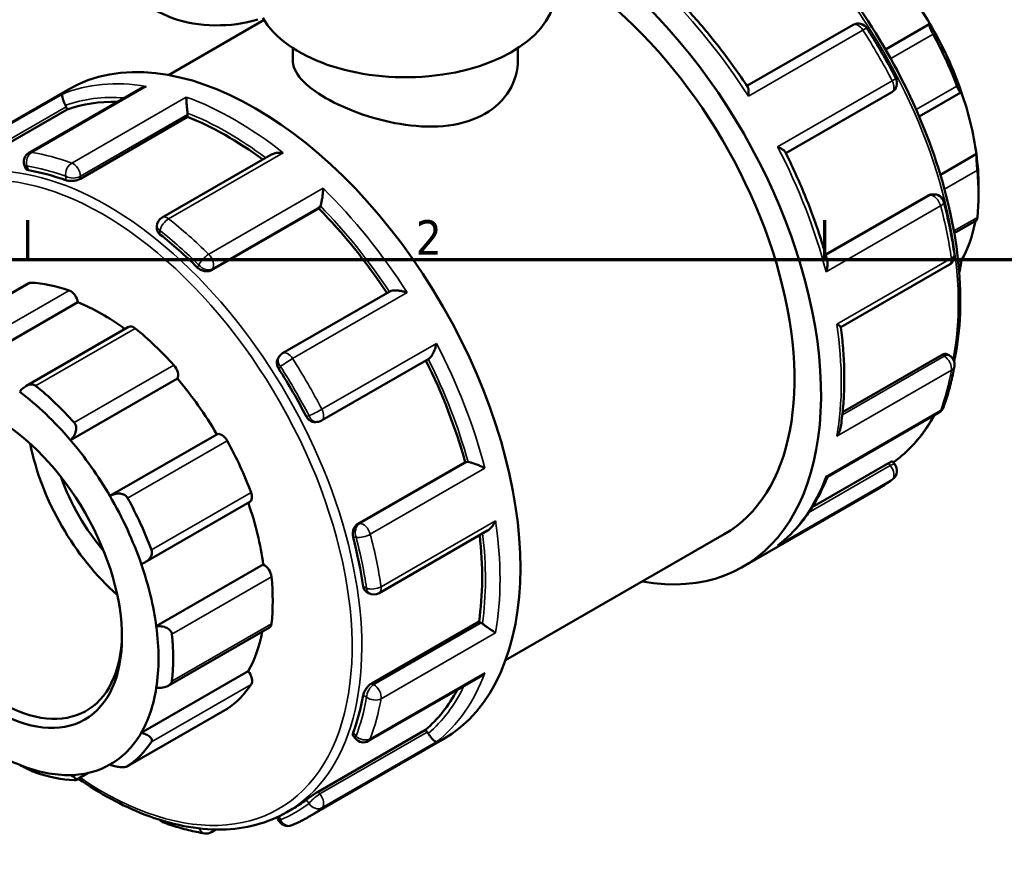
# Model space of a CAD drawing. Header units: millimetres. Extents: x 0 to 903, y -223 to 643.
# Tile 6 of 10: x 69 to 156, y 521 to 595. Entities that reach past the tile are written whole.
import ezdxf

# ---------------------------------------------------------------- set-up
doc = ezdxf.new("R2010")
doc.units = ezdxf.units.MM
for name, color, linetype, lineweight in [('Border (ANSI)', 7, 'Continuous', 70), ('Visible (ANSI)', 7, 'Continuous', 50), ('Visible Narrow (ANSI)', 7, 'Continuous', 35)]:
    doc.layers.add(name, color=color, linetype=linetype, lineweight=lineweight)
doc.styles.add('Note Text (ANSI)', font='tahoma.ttf')

# ---------------------------------------------------------------- blocks, each defined once
blk = doc.blocks.new('Borders Default Border')
at = {"layer": 'Border (ANSI)'}
for p, q in [((70.083, 574), (70.083, 577.448)), ((140.167, 574), (140.167, 577.448))]:
    blk.add_line(p, q, dxfattribs=at)
at = {"layer": 'Border (ANSI)', "flags": 128}
blk.add_lwpolyline([(20, 20), (20, 574), (821, 574), (821, 20), (20, 20)], dxfattribs=at)
at = {"layer": 'Border (ANSI)', "insert": (104.201, 574.4), "char_height": 3.048, "attachment_point": 7, "style": 'Note Text (ANSI)'}
blk.add_mtext('2', dxfattribs=at)

msp = doc.modelspace()

# ---------------------------------------------------------------- linework, layer by layer
at = {"layer": 'Visible (ANSI)'}
for p, q in [((82.446, 590.213), (90.856, 595.056)), ((142.655, 594.626), (133.325, 589.253)), ((149.42, 594.724), (145.512, 592.473)), ((93.384, 592.589), (93.384, 591.537)), ((113.184, 592.589), (113.184, 591.537)), ((61.734, 582.094), (73.593, 588.923)), ((79.985, 589.022), (70.181, 583.376)), ((136.741, 583.337), (146.069, 588.709)), ((148.475, 586.563), (152.145, 588.676)), ((64.108, 581.744), (73.541, 587.177)), ((73.541, 587.177), (73.449, 587.414)), ((74.702, 581.094), (84.135, 586.527)), ((84.135, 586.527), (84.135, 586.74)), ((91.443, 583.194), (81.891, 577.694)), ((153.504, 583.269), (150.336, 581.445)), ((69.787, 582.26), (69.901, 581.966)), ((153.697, 580.443), (153.697, 579.703)), ((149.278, 579.628), (140.238, 574.422)), ((149.511, 579.704), (149.676, 579.719)), ((86.234, 573.049), (95.667, 578.482)), ((95.667, 578.482), (95.76, 578.614)), ((81.436, 576.906), (81.436, 576.657)), ((151.56, 576.303), (153.538, 577.442)), ((141.584, 568.042), (151.13, 573.539)), ((152.18, 573.892), (151.915, 573.74)), ((70.141, 571.905), (61.342, 566.838)), ((101.928, 571.173), (92.491, 565.739)), ((65.079, 564.813), (74.484, 570.229)), ((78.947, 568.058), (69.911, 562.854)), ((150.492, 565.596), (141.742, 560.557)), ((150.915, 565.658), (151.13, 565.534)), ((92.201, 565.473), (92.105, 565.336)), ((95.905, 559.821), (105.342, 565.255)), ((73.829, 558.097), (83.234, 563.512)), ((140.41, 554.883), (150.212, 560.528)), ((95.37, 559.689), (95.535, 559.704)), ((77.295, 553.19), (86.699, 558.605)), ((99.114, 550.741), (108.547, 556.173)), ((108.707, 556.188), (108.547, 556.173)), ((145.777, 556.062), (139.066, 552.197)), ((146.127, 556.219), (146.324, 555.974)), ((132.975, 546.958), (144.834, 553.787)), ((80.396, 547.358), (89.613, 552.666)), ((100.966, 544.651), (110.516, 550.151)), ((112.088, 538.738), (131.328, 549.817)), ((81.379, 541.735), (90.783, 547.151)), ((99.844, 544.775), (100.059, 544.651)), ((100.328, 536.708), (109.761, 542.141)), ((109.946, 542.034), (109.761, 542.141)), ((82.433, 536.495), (91.328, 541.617)), ((80.055, 532.358), (89.459, 537.774)), ((100.048, 531.64), (109.85, 537.285)), ((78.838, 529.413), (87.6, 534.459)), ((95.613, 527.174), (105.047, 532.607)), ((105.207, 532.408), (105.047, 532.607)), ((94.67, 524.899), (106.529, 531.729)), ((98.689, 532.103), (98.887, 531.858)), ((75.392, 528.828), (74.311, 528.206)), ((92.864, 525.382), (93.369, 525.673)), ((92.017, 524.942), (92.098, 524.734)), ((86.628, 523.85), (86.223, 523.617))]:
    msp.add_line(p, q, dxfattribs=at)
for centre, start, end in [((143.109, 593.839), 32.59416, 119.93599), ((145.616, 589.496), 299.93599, 27.40644), ((70.634, 582.589), 119.93599, 201.19789), ((149.759, 578.814), 14.58092, 95.23725), ((82.345, 576.906), 119.93599, 180), ((150.676, 574.326), 299.93599, 8.36291), ((92.945, 564.951), 119.93599, 144.97291), ((150.676, 564.747), 349.96437, 60.06401), ((149.759, 561.315), 299.93599, 339.62548), ((95.452, 560.609), 275.23725, 299.93599), ((145.616, 555.405), 307.84511, 38.80817), ((100.512, 545.439), 240.06401, 299.93599), ((99.595, 532.428), 218.80817, 299.93599), ((82.345, 525.316), 222.47624, 250.14155), ((92.945, 525.062), 201.19789, 292.40557), ((85.769, 524.405), 260.52634, 299.93599)]:
    msp.add_arc(centre, 0.909, start, end, dxfattribs=at)
for centre, major_axis, ratio, start_param, end_param in [((116.507, 575.555), (16.468, -28.597), 0.578093, 5.832158, 8.642295), ((116.507, 575.555), (14.821, -25.738), 0.578093, 0, 2.359218), ((139.346, 588.707), (-10.128, 17.587), 0.578093, 4.721589, 5.021216), ((86.737, 598.881), (-7.465, 0), 0.575862, 6.246262, 8.353448), ((103.284, 597.617), (-13.2, 0), 0.575862, 0.317716, 3.141593), ((90.061, 560.326), (-16.468, 28.597), 0.578093, 3.141593, 6.283185), ((139.346, 588.707), (-10.128, 17.587), 0.578093, 4.392897, 4.721589), ((138.704, 588.337), (10.581, -18.375), 0.578093, 1.296085, 1.535216), ((139.346, 588.707), (-10.128, 17.587), 0.578093, 4.09327, 4.392897), ((72.892, 587.363), (-0.453, 0.787), 0.578093, 4.452523, 4.621959), ((87.635, 558.929), (-15.809, 27.453), 0.578093, 5.945982, 6.180212), ((83.493, 587.11), (-0.453, 0.787), 0.578093, 3.928925, 4.09836), ((87.635, 558.929), (-15.809, 27.453), 0.578093, 5.360621, 5.656614), ((139.346, 588.707), (-10.128, 17.587), 0.578093, 3.928925, 4.09327), ((77.559, 553.127), (15.809, -27.453), 0.578093, 2.544134, 2.695722), ((138.704, 588.337), (10.581, -18.375), 0.578093, 0.667766, 0.906898), ((87.635, 558.929), (-15.809, 27.453), 0.578093, 4.822388, 5.133015), ((95.203, 579.305), (0.453, -0.787), 0.578093, 0.263733, 0.433168), ((139.346, 588.707), (10.128, -17.587), 0.578093, 0.323359, 0.591719), ((77.559, 553.127), (15.809, -27.453), 0.578093, 2.020535, 2.172123), ((70.595, 571.118), (-0.453, 0.787), 0.578093, 5.933446, 6.283185), ((76.626, 552.589), (-10.581, 18.375), 0.578093, 5.694314, 5.933446), ((73.851, 570.466), (0.453, -0.787), 0.578093, 0.959535, 2.552722), ((76.626, 552.589), (10.128, -17.587), 0.578093, 2.218568, 2.507942), ((79.401, 567.27), (-0.453, 0.787), 0.578093, 5.305127, 6.283185), ((76.626, 552.589), (10.581, -18.375), 0.578093, 1.924403, 2.163535), ((82.657, 564.172), (0.453, -0.787), 0.578093, 0.331217, 1.924403), ((87.635, 558.929), (-15.809, 27.453), 0.578093, 4.29563, 4.606319), ((77.559, 553.127), (15.809, -27.453), 0.578093, 1.496936, 1.648524), ((67.65, 547.42), (7.558, -13.125), 0.578093, 2.37399, 7.050788), ((76.626, 552.589), (10.128, -17.587), 0.578093, 1.579996, 1.879623), ((67.221, 547.173), (10.128, -17.587), 0.578093, 1.879623, 2.208315), ((67.864, 547.543), (-10.581, 18.375), 0.578093, 5.065996, 5.305127), ((87.147, 557.815), (-0.453, 0.787), 0.578093, 4.676809, 6.269995), ((80.656, 554.91), (-7.558, 13.125), 0.578093, 1.039818, 2.101775), ((67.221, 547.173), (10.128, -17.587), 0.578093, 1.579996, 1.879623), ((76.626, 552.589), (10.581, -18.375), 0.578093, 1.296085, 1.535216), ((109.028, 555.359), (-0.453, 0.787), 0.578093, 5.853884, 6.02332), ((80.656, 554.91), (-6.046, 10.5), 0.578093, 1.25588, 1.885713), ((89.159, 553.453), (0.453, -0.787), 0.578093, 0, 1.296085), ((67.221, 547.173), (10.128, -17.587), 0.578093, 1.251305, 1.579996), ((67.864, 547.543), (-10.581, 18.375), 0.578093, 4.437677, 4.676809), ((76.626, 552.589), (10.128, -17.587), 0.578093, 0.951678, 1.249238), ((77.559, 553.127), (15.809, -27.453), 0.578093, 0.973337, 1.124925), ((87.635, 558.929), (-15.809, 27.453), 0.578093, 3.772032, 4.068202), ((67.221, 547.173), (10.128, -17.587), 0.578093, 0.951678, 1.251305), ((90.874, 546.363), (0.453, -0.787), 0.578093, 0.906898, 2.500084), ((76.626, 552.589), (10.581, -18.375), 0.578093, 0.667766, 0.906898), ((67.221, 547.173), (10.128, -17.587), 0.578093, 0.622986, 0.951678), ((76.626, 552.589), (10.128, -17.587), 0.578093, 0.323359, 0.591719), ((90.874, 542.405), (0.453, -0.787), 0.578093, 0, 0.667766), ((109.946, 541.292), (-0.453, 0.787), 0.578093, 5.330286, 5.499721), ((67.864, 547.543), (-10.581, 18.375), 0.578093, 3.809359, 4.04849), ((89.159, 537.29), (0.453, -0.787), 0.578093, 0.278579, 1.871765), ((67.221, 547.173), (10.128, -17.587), 0.578093, 0.323359, 0.622986), ((76.626, 552.589), (10.581, -18.375), 0.578093, 0.039447, 0.278579), ((87.635, 558.929), (15.809, -27.453), 0.578093, 0.10684, 0.342269), ((77.559, 553.127), (15.809, -27.453), 0.578093, 0.449738, 0.601326), ((87.147, 535.246), (0.453, -0.787), 0.578093, 0, 0.039447), ((67.221, 547.173), (-10.128, 17.587), 0.578093, 2.208315, 2.507942), ((67.221, 547.173), (10.128, -17.587), 0.578093, 6.277853, 6.606544), ((104.886, 531.95), (-0.453, 0.787), 0.578093, 4.806687, 4.976122), ((67.864, 547.543), (10.581, -18.375), 0.578093, 0.039447, 0.278579), ((67.221, 547.173), (10.128, -17.587), 0.578093, 5.649534, 5.978226), ((67.221, 547.173), (10.128, -17.587), 0.578093, 5.978226, 6.277853), ((67.864, 547.543), (10.581, -18.375), 0.578093, 5.694314, 5.933446), ((77.559, 553.127), (15.809, -27.453), 0.578093, 0, 0.077728)]:
    msp.add_ellipse(centre, major_axis=major_axis, ratio=ratio, start_param=start_param, end_param=end_param, dxfattribs=at)
msp.add_ellipse((67.221, 547.173), major_axis=(7.86, -13.65), ratio=0.578093, dxfattribs=at)
for points, knots in [([(124.893, 611.179), (125.345, 611.035), (125.8, 610.874), (128.652, 609.761), (131.093, 608.346), (135.837, 604.708), (138.139, 602.484), (142.37, 597.457), (144.3, 594.657), (147.596, 588.76), (148.962, 585.666), (150.995, 579.488), (151.662, 576.405), (152.22, 570.556), (152.112, 567.791), (151.59, 565.218), (151.568, 565.114), (151.546, 565.011)], [6.062814, 6.062814, 6.062814, 6.062814, 6.124248, 6.124248, 6.446886, 6.446886, 6.770024, 6.770024, 7.09262, 7.09262, 7.415009, 7.415009, 7.737667, 7.737667, 8.060864, 8.060864, 8.074539, 8.074539, 8.074539, 8.074539]), ([(133.393, 589.15), (133.009, 589.733), (132.615, 590.308), (131.808, 591.438), (131.396, 591.994), (130.553, 593.083), (130.124, 593.617), (129.249, 594.662), (128.804, 595.173), (127.9, 596.168), (127.441, 596.653), (126.976, 597.124)], [5.5988703, 5.5988703, 5.5988703, 5.5988703, 5.6633001, 5.6633001, 5.7277299, 5.7277299, 5.7921597, 5.7921597, 5.8565895, 5.8565895, 5.9210193, 5.9210193, 5.9210193, 5.9210193]), ([(143.874, 594.328), (144.057, 594.042), (144.238, 593.754), (144.593, 593.175), (144.769, 592.884), (145.114, 592.298), (145.284, 592.003), (145.619, 591.411), (145.783, 591.114), (146.107, 590.516), (146.266, 590.216), (146.423, 589.914)], [0.707193, 0.707193, 0.707193, 0.707193, 0.7384751, 0.7384751, 0.7697571, 0.7697571, 0.8010392, 0.8010392, 0.8323212, 0.8323212, 0.8636033, 0.8636033, 0.8636033, 0.8636033]), ([(149.696, 593.797), (149.665, 593.853), (149.635, 593.911), (149.578, 594.025), (149.552, 594.081), (149.483, 594.241), (149.448, 594.336), (149.398, 594.501), (149.385, 594.576), (149.386, 594.679), (149.399, 594.71), (149.42, 594.724)], [0.1713545, 0.1713545, 0.1713545, 0.1713545, 0.1906797, 0.1906797, 0.210005, 0.210005, 0.2486554, 0.2486554, 0.2956822, 0.2956822, 0.3398448, 0.3398448, 0.3398448, 0.3398448]), ([(113.184, 591.537), (113.184, 590.653), (112.939, 589.705), (111.933, 588.033), (111.171, 587.312), (109.398, 586.291), (108.278, 585.928), (105.84, 585.617), (104.52, 585.663), (102.049, 586.01), (100.728, 586.333), (98.289, 587.17), (97.17, 587.68), (95.397, 588.701), (94.635, 589.274), (93.629, 590.422), (93.384, 590.999), (93.384, 591.537)], [2.256135, 2.256135, 2.256135, 2.256135, 2.632274, 2.632274, 3.008413, 3.008413, 3.384551, 3.384551, 3.76069, 3.76069, 4.136655, 4.136655, 4.512619, 4.512619, 4.888583, 4.888583, 5.264548, 5.264548, 5.264548, 5.264548]), ([(80.496, 589.215), (80.494, 589.215), (80.492, 589.214), (80.36, 589.186), (80.233, 589.144), (80.069, 589.068), (80.026, 589.046), (79.985, 589.022)], [-0.00060692, -0.00060692, -0.00060692, -0.00060692, 0, 0, 0.04029247, 0.04029247, 0.05505805, 0.05505805, 0.05505805, 0.05505805]), ([(133.393, 589.15), (133.42, 589.108), (133.44, 589.049), (133.468, 588.901), (133.475, 588.808), (133.474, 588.602), (133.466, 588.486), (133.45, 588.364), (133.45, 588.362), (133.45, 588.36)], [0.0598194, 0.0598194, 0.0598194, 0.0598194, 0.093891, 0.093891, 0.1325222, 0.1325222, 0.173091, 0.173091, 0.1736922, 0.1736922, 0.1736922, 0.1736922]), ([(152.18, 588.742), (152.171, 588.702), (152.156, 588.676), (152.11, 588.669), (152.079, 588.691), (152.012, 588.779), (151.974, 588.842), (151.91, 588.971), (151.888, 589.019), (151.843, 589.125), (151.82, 589.182), (151.798, 589.24)], [0.3267442, 0.3267442, 0.3267442, 0.3267442, 0.3709068, 0.3709068, 0.4179336, 0.4179336, 0.456584, 0.456584, 0.4759093, 0.4759093, 0.4952345, 0.4952345, 0.4952345, 0.4952345]), ([(73.387, 587.553), (73.348, 587.629), (73.313, 587.706), (73.244, 587.866), (73.212, 587.947), (73.153, 588.118), (73.129, 588.203), (73.099, 588.343), (73.092, 588.399), (73.093, 588.488), (73.102, 588.52), (73.117, 588.538), (73.117, 588.538), (73.118, 588.539)], [0, 0, 0, 0, 0.0255484, 0.0255484, 0.0548536, 0.0548536, 0.093891, 0.093891, 0.1325222, 0.1325222, 0.173091, 0.173091, 0.1736922, 0.1736922, 0.1736922, 0.1736922]), ([(84.126, 586.871), (84.116, 586.945), (84.106, 587.026), (84.086, 587.207), (84.077, 587.304), (84.057, 587.525), (84.047, 587.645), (84.033, 587.86), (84.027, 587.958), (84.02, 588.133), (84.018, 588.211), (84.018, 588.276), (84.018, 588.277), (84.018, 588.278)], [0, 0, 0, 0, 0.0255484, 0.0255484, 0.0548536, 0.0548536, 0.093891, 0.093891, 0.1325222, 0.1325222, 0.173091, 0.173091, 0.1736922, 0.1736922, 0.1736922, 0.1736922]), ([(136.028, 583.895), (136.03, 583.894), (136.031, 583.894), (136.143, 583.846), (136.246, 583.796), (136.424, 583.695), (136.5, 583.644), (136.618, 583.544), (136.661, 583.495), (136.685, 583.449)], [-0.0006069, -0.0006069, -0.0006069, -0.0006069, 0, 0, 0.0402925, 0.0402925, 0.078718, 0.078718, 0.1143803, 0.1143803, 0.1143803, 0.1143803]), ([(92.538, 583.372), (92.536, 583.372), (92.534, 583.372), (92.399, 583.386), (92.263, 583.389), (92.002, 583.371), (91.876, 583.352), (91.644, 583.29), (91.536, 583.248), (91.443, 583.194)], [-0.0006069, -0.0006069, -0.0006069, -0.0006069, 0, 0, 0.0402925, 0.0402925, 0.078718, 0.078718, 0.1147482, 0.1147482, 0.1147482, 0.1147482]), ([(140.385, 573.899), (140.209, 574.538), (140.018, 575.178), (139.608, 576.46), (139.388, 577.101), (138.92, 578.382), (138.672, 579.021), (138.149, 580.296), (137.874, 580.932), (137.299, 582.196), (136.998, 582.825), (136.685, 583.449)], [5.0745698, 5.0745698, 5.0745698, 5.0745698, 5.138996, 5.138996, 5.2034222, 5.2034222, 5.2678484, 5.2678484, 5.3322747, 5.3322747, 5.3967009, 5.3967009, 5.3967009, 5.3967009]), ([(153.59, 581.833), (153.584, 581.888), (153.579, 581.949), (153.568, 582.076), (153.562, 582.143), (153.546, 582.343), (153.536, 582.478), (153.52, 582.735), (153.512, 582.872), (153.504, 583.101), (153.503, 583.196), (153.504, 583.269)], [0.1713545, 0.1713545, 0.1713545, 0.1713545, 0.1906797, 0.1906797, 0.210005, 0.210005, 0.2486554, 0.2486554, 0.2956822, 0.2956822, 0.3398448, 0.3398448, 0.3398448, 0.3398448]), ([(70.14, 581.837), (70.062, 581.85), (69.996, 581.873), (69.927, 581.922), (69.91, 581.944), (69.901, 581.967)], [-0.13797197, -0.13797197, -0.13797197, -0.13797197, -0.10318036, -0.10318036, -0.08233516, -0.08233516, -0.08233516, -0.08233516]), ([(74.702, 581.094), (74.621, 581.048), (74.519, 581.004), (74.296, 580.939), (74.175, 580.917), (73.946, 580.894), (73.824, 580.893), (73.599, 580.914), (73.497, 580.937), (73.416, 580.965)], [0, 0, 0, 0, 0.0341944, 0.0341944, 0.0683888, 0.0683888, 0.1031804, 0.1031804, 0.137972, 0.137972, 0.137972, 0.137972]), ([(95.806, 578.701), (95.827, 578.754), (95.848, 578.819), (95.891, 578.977), (95.913, 579.069), (95.958, 579.292), (95.98, 579.423), (96.015, 579.674), (96.029, 579.796), (96.05, 580.031), (96.057, 580.145), (96.06, 580.249), (96.06, 580.251), (96.06, 580.252)], [0, 0, 0, 0, 0.0255484, 0.0255484, 0.0548536, 0.0548536, 0.093891, 0.093891, 0.1325222, 0.1325222, 0.173091, 0.173091, 0.1736922, 0.1736922, 0.1736922, 0.1736922]), ([(150.638, 579.043), (150.719, 578.734), (150.796, 578.425), (150.942, 577.808), (151.012, 577.501), (151.144, 576.887), (151.207, 576.581), (151.325, 575.971), (151.38, 575.667), (151.483, 575.061), (151.531, 574.759), (151.575, 574.458)], [1.2307918, 1.2307918, 1.2307918, 1.2307918, 1.2620739, 1.2620739, 1.2933559, 1.2933559, 1.324638, 1.324638, 1.35592, 1.35592, 1.3872021, 1.3872021, 1.3872021, 1.3872021]), ([(153.538, 577.442), (153.544, 577.446), (153.55, 577.459), (153.562, 577.505), (153.568, 577.533), (153.579, 577.605), (153.584, 577.648), (153.59, 577.697)], [0.43277206, 0.43277206, 0.43277206, 0.43277206, 0.45658404, 0.45658404, 0.47590928, 0.47590928, 0.49523451, 0.49523451, 0.49523451, 0.49523451]), ([(81.702, 576.194), (81.621, 576.258), (81.551, 576.335), (81.459, 576.496), (81.436, 576.58), (81.436, 576.657)], [-0.13797197, -0.13797197, -0.13797197, -0.13797197, -0.10318036, -0.10318036, -0.06865206, -0.06865206, -0.06865206, -0.06865206]), ([(86.234, 573.049), (86.153, 573.003), (86.052, 572.969), (85.832, 572.941), (85.714, 572.947), (85.491, 572.99), (85.372, 573.031), (85.155, 573.144), (85.056, 573.216), (84.979, 573.292)], [0, 0, 0, 0, 0.0341944, 0.0341944, 0.0683888, 0.0683888, 0.1031804, 0.1031804, 0.137972, 0.137972, 0.137972, 0.137972]), ([(140.385, 573.899), (140.406, 573.824), (140.417, 573.741), (140.423, 573.541), (140.412, 573.421), (140.369, 573.173), (140.335, 573.044), (140.289, 572.914), (140.289, 572.913), (140.288, 572.911)], [0.0641953, 0.0641953, 0.0641953, 0.0641953, 0.093891, 0.093891, 0.1325222, 0.1325222, 0.173091, 0.173091, 0.1736922, 0.1736922, 0.1736922, 0.1736922]), ([(151.996, 572.839), (152.013, 572.897), (152.028, 572.956), (152.079, 573.166), (152.11, 573.329), (152.156, 573.631), (152.171, 573.771), (152.18, 573.892)], [0.2310195, 0.2310195, 0.2310195, 0.2310195, 0.2486554, 0.2486554, 0.2956822, 0.2956822, 0.3398448, 0.3398448, 0.3398448, 0.3398448]), ([(103.439, 571.078), (103.437, 571.079), (103.435, 571.079), (103.315, 571.122), (103.189, 571.158), (102.937, 571.216), (102.809, 571.238), (102.551, 571.266), (102.419, 571.271), (102.205, 571.257), (102.118, 571.243), (102, 571.208), (101.961, 571.192), (101.928, 571.173)], [-0.0006069, -0.0006069, -0.0006069, -0.0006069, 0, 0, 0.0402925, 0.0402925, 0.078718, 0.078718, 0.1184803, 0.1184803, 0.148246, 0.148246, 0.166042, 0.166042, 0.166042, 0.166042]), ([(141.232, 568.295), (141.233, 568.295), (141.234, 568.294), (141.314, 568.248), (141.383, 568.206), (141.491, 568.135), (141.532, 568.105), (141.573, 568.067), (141.583, 568.055), (141.584, 568.047)], [-0.0006069, -0.0006069, -0.0006069, -0.0006069, 0, 0, 0.0402925, 0.0402925, 0.078718, 0.078718, 0.1037968, 0.1037968, 0.1037968, 0.1037968]), ([(141.568, 559.221), (141.653, 559.761), (141.721, 560.312), (141.824, 561.435), (141.859, 562.007), (141.894, 563.171), (141.895, 563.762), (141.863, 564.961), (141.83, 565.569), (141.732, 566.798), (141.666, 567.42), (141.584, 568.047)], [4.5465812, 4.5465812, 4.5465812, 4.5465812, 4.6122304, 4.6122304, 4.6778795, 4.6778795, 4.7435287, 4.7435287, 4.8091779, 4.8091779, 4.874827, 4.874827, 4.874827, 4.874827]), ([(105.342, 565.255), (105.374, 565.274), (105.407, 565.299), (105.495, 565.382), (105.55, 565.449), (105.669, 565.625), (105.73, 565.741), (105.837, 565.978), (105.883, 566.101), (105.96, 566.352), (105.992, 566.482), (106.016, 566.609), (106.016, 566.611), (106.017, 566.613)], [0.008274, 0.008274, 0.008274, 0.008274, 0.0255484, 0.0255484, 0.0548536, 0.0548536, 0.093891, 0.093891, 0.1325222, 0.1325222, 0.173091, 0.173091, 0.1736922, 0.1736922, 0.1736922, 0.1736922]), ([(150.492, 565.596), (150.572, 565.642), (150.656, 565.674), (150.803, 565.696), (150.867, 565.685), (150.915, 565.658), (150.915, 565.658), (150.915, 565.658)], [0.27627304, 0.27627304, 0.27627304, 0.27627304, 0.31046741, 0.31046741, 0.34466179, 0.34466179, 0.34474828, 0.34474828, 0.34474828, 0.34474828]), ([(92.154, 564.37), (92.092, 564.468), (92.041, 564.581), (91.984, 564.81), (91.977, 564.926), (92.002, 565.128), (92.036, 565.228), (92.094, 565.32), (92.1, 565.328), (92.105, 565.336)], [-0.137972, -0.137972, -0.137972, -0.137972, -0.1031804, -0.1031804, -0.0683888, -0.0683888, -0.0341944, -0.0341944, -0.0308229, -0.0308229, -0.0308229, -0.0308229]), ([(151.571, 564.588), (151.526, 564.334), (151.477, 564.083), (151.372, 563.586), (151.316, 563.341), (151.195, 562.856), (151.131, 562.616), (150.996, 562.143), (150.924, 561.91), (150.773, 561.45), (150.694, 561.223), (150.611, 560.999)], [1.7543906, 1.7543906, 1.7543906, 1.7543906, 1.7856726, 1.7856726, 1.8169547, 1.8169547, 1.8482367, 1.8482367, 1.8795188, 1.8795188, 1.9108008, 1.9108008, 1.9108008, 1.9108008]), ([(69.363, 562.346), (69.45, 562.466), (69.557, 562.585), (69.801, 562.793), (69.94, 562.881), (70.191, 562.979), (70.318, 563.007), (70.499, 562.997), (70.558, 562.986), (70.668, 562.946), (70.718, 562.918), (70.763, 562.882)], [0.3267442, 0.3267442, 0.3267442, 0.3267442, 0.3709068, 0.3709068, 0.4179336, 0.4179336, 0.456584, 0.456584, 0.4759093, 0.4759093, 0.4952345, 0.4952345, 0.4952345, 0.4952345]), ([(149.828, 560.306), (149.565, 559.829), (149.281, 559.376), (148.183, 557.837), (147.246, 556.894), (146.187, 556.145)], [8.3041313, 8.3041313, 8.3041313, 8.3041313, 8.3831074, 8.3831074, 8.5873635, 8.5873635, 8.5873635, 8.5873635]), ([(74.165, 559.645), (74.206, 559.599), (74.241, 559.546), (74.295, 559.43), (74.315, 559.367), (74.349, 559.172), (74.34, 559.032), (74.277, 558.753), (74.211, 558.597), (74.039, 558.32), (73.936, 558.198), (73.829, 558.097)], [0.1713545, 0.1713545, 0.1713545, 0.1713545, 0.1906797, 0.1906797, 0.210005, 0.210005, 0.2486554, 0.2486554, 0.2956822, 0.2956822, 0.3398448, 0.3398448, 0.3398448, 0.3398448]), ([(95.37, 559.689), (95.359, 559.688), (95.348, 559.687), (95.237, 559.683), (95.134, 559.704), (94.946, 559.783), (94.849, 559.847), (94.679, 560.012), (94.607, 560.112), (94.553, 560.215)], [0.0304239, 0.0304239, 0.0304239, 0.0304239, 0.0341944, 0.0341944, 0.0683888, 0.0683888, 0.1031804, 0.1031804, 0.137972, 0.137972, 0.137972, 0.137972]), ([(141.568, 559.221), (141.565, 559.205), (141.562, 559.188), (141.535, 559.046), (141.494, 558.922), (141.385, 558.679), (141.315, 558.56), (141.234, 558.448), (141.233, 558.446), (141.232, 558.445)], [0.08884751, 0.08884751, 0.08884751, 0.08884751, 0.09389105, 0.09389105, 0.1325222, 0.1325222, 0.17309103, 0.17309103, 0.17369216, 0.17369216, 0.17369216, 0.17369216]), ([(110.277, 555.628), (110.275, 555.629), (110.274, 555.63), (110.183, 555.679), (110.083, 555.729), (109.873, 555.827), (109.762, 555.876), (109.528, 555.971), (109.403, 556.018), (109.186, 556.091), (109.094, 556.119), (108.934, 556.161), (108.867, 556.175), (108.809, 556.184), (108.807, 556.184), (108.806, 556.184)], [-0.0006069, -0.0006069, -0.0006069, -0.0006069, 0, 0, 0.0402925, 0.0402925, 0.078718, 0.078718, 0.1184803, 0.1184803, 0.148246, 0.148246, 0.1740674, 0.1740674, 0.1747486, 0.1747486, 0.1747486, 0.1747486]), ([(145.777, 556.062), (145.858, 556.108), (145.934, 556.149), (146.05, 556.205), (146.09, 556.22), (146.119, 556.223), (146.124, 556.222), (146.127, 556.219)], [0.27627304, 0.27627304, 0.27627304, 0.27627304, 0.31046741, 0.31046741, 0.34466179, 0.34466179, 0.35856468, 0.35856468, 0.35856468, 0.35856468]), ([(136.149, 548.925), (136.52, 549.217), (136.875, 549.531), (137.551, 550.205), (137.873, 550.565), (138.48, 551.325), (138.766, 551.726), (139.301, 552.567), (139.551, 553.007), (140.012, 553.921), (140.223, 554.395), (140.416, 554.886)], [4.0084572, 4.0084572, 4.0084572, 4.0084572, 4.0783908, 4.0783908, 4.1483245, 4.1483245, 4.2182581, 4.2182581, 4.2881918, 4.2881918, 4.357839, 4.357839, 4.357839, 4.357839]), ([(140.288, 554.916), (140.289, 554.916), (140.289, 554.915), (140.334, 554.893), (140.368, 554.881), (140.399, 554.879), (140.405, 554.88), (140.41, 554.883)], [-0.00060692, -0.00060692, -0.00060692, -0.00060692, 0, 0, 0.04029247, 0.04029247, 0.05552858, 0.05552858, 0.05552858, 0.05552858]), ([(146.173, 554.687), (146.088, 554.621), (146.002, 554.556), (145.828, 554.428), (145.74, 554.366), (145.563, 554.243), (145.474, 554.183), (145.294, 554.065), (145.203, 554.008), (145.019, 553.895), (144.927, 553.841), (144.834, 553.787)], [2.27798937, 2.27798937, 2.27798937, 2.27798937, 2.29401713, 2.29401713, 2.3100449, 2.3100449, 2.32607267, 2.32607267, 2.34210043, 2.34210043, 2.3581282, 2.3581282, 2.3581282, 2.3581282]), ([(77.295, 553.19), (77.422, 553.262), (77.569, 553.322), (77.882, 553.4), (78.049, 553.413), (78.33, 553.382), (78.465, 553.344), (78.639, 553.245), (78.692, 553.204), (78.785, 553.112), (78.825, 553.059), (78.856, 553.003)], [0.3267442, 0.3267442, 0.3267442, 0.3267442, 0.3709068, 0.3709068, 0.4179336, 0.4179336, 0.456584, 0.456584, 0.4759093, 0.4759093, 0.4952345, 0.4952345, 0.4952345, 0.4952345]), ([(110.516, 550.151), (110.608, 550.203), (110.695, 550.273), (110.865, 550.441), (110.947, 550.542), (111.096, 550.762), (111.162, 550.883), (111.219, 551.009), (111.22, 551.011), (111.22, 551.013)], [0.0590323, 0.0590323, 0.0590323, 0.0590323, 0.093891, 0.093891, 0.1325222, 0.1325222, 0.173091, 0.173091, 0.1736922, 0.1736922, 0.1736922, 0.1736922]), ([(98.696, 549.533), (98.669, 549.638), (98.655, 549.76), (98.666, 550.005), (98.69, 550.128), (98.764, 550.342), (98.819, 550.448), (98.953, 550.624), (99.033, 550.694), (99.114, 550.741)], [-0.137972, -0.137972, -0.137972, -0.137972, -0.1031804, -0.1031804, -0.0683888, -0.0683888, -0.0341944, -0.0341944, 0, 0, 0, 0]), ([(80.958, 548.447), (80.98, 548.388), (80.994, 548.326), (81.002, 548.199), (80.997, 548.135), (80.956, 547.946), (80.894, 547.825), (80.73, 547.604), (80.607, 547.493), (80.339, 547.319), (80.195, 547.253), (80.055, 547.208)], [0.1713545, 0.1713545, 0.1713545, 0.1713545, 0.1906797, 0.1906797, 0.210005, 0.210005, 0.2486554, 0.2486554, 0.2956822, 0.2956822, 0.3398448, 0.3398448, 0.3398448, 0.3398448]), ([(136.149, 548.925), (136.112, 548.896), (136.073, 548.868), (136.031, 548.84), (136.03, 548.839), (136.028, 548.838)], [0.15872724, 0.15872724, 0.15872724, 0.15872724, 0.17309103, 0.17309103, 0.17369216, 0.17369216, 0.17369216, 0.17369216]), ([(99.844, 544.775), (99.777, 544.814), (99.715, 544.876), (99.621, 545.038), (99.589, 545.137), (99.574, 545.239)], [0.06847524, 0.06847524, 0.06847524, 0.06847524, 0.10318036, 0.10318036, 0.13797197, 0.13797197, 0.13797197, 0.13797197]), ([(81.379, 541.735), (81.527, 541.748), (81.687, 541.745), (82.009, 541.696), (82.17, 541.648), (82.418, 541.524), (82.528, 541.446), (82.648, 541.306), (82.681, 541.255), (82.73, 541.149), (82.745, 541.094), (82.75, 541.039)], [0.3267442, 0.3267442, 0.3267442, 0.3267442, 0.3709068, 0.3709068, 0.4179336, 0.4179336, 0.456584, 0.456584, 0.4759093, 0.4759093, 0.4952345, 0.4952345, 0.4952345, 0.4952345]), ([(111.22, 541.162), (111.22, 541.163), (111.219, 541.163), (111.163, 541.195), (111.098, 541.235), (110.952, 541.328), (110.872, 541.381), (110.694, 541.5), (110.594, 541.569), (110.412, 541.697), (110.332, 541.755), (110.184, 541.863), (110.119, 541.912), (110.058, 541.959), (110.056, 541.96), (110.054, 541.961)], [-0.0006069, -0.0006069, -0.0006069, -0.0006069, 0, 0, 0.0402925, 0.0402925, 0.078718, 0.078718, 0.1184803, 0.1184803, 0.148246, 0.148246, 0.1740674, 0.1740674, 0.1747486, 0.1747486, 0.1747486, 0.1747486]), ([(109.85, 537.285), (109.891, 537.308), (109.931, 537.334), (110.08, 537.438), (110.182, 537.529), (110.274, 537.631), (110.275, 537.632), (110.277, 537.634)], [0.11809308, 0.11809308, 0.11809308, 0.11809308, 0.1325222, 0.1325222, 0.17309103, 0.17309103, 0.17369216, 0.17369216, 0.17369216, 0.17369216]), ([(82.75, 536.903), (82.745, 536.854), (82.73, 536.805), (82.681, 536.712), (82.648, 536.668), (82.528, 536.546), (82.418, 536.48), (82.17, 536.375), (82.009, 536.335), (81.687, 536.296), (81.527, 536.294), (81.379, 536.306)], [0.1713545, 0.1713545, 0.1713545, 0.1713545, 0.1906797, 0.1906797, 0.210005, 0.210005, 0.2486554, 0.2486554, 0.2956822, 0.2956822, 0.3398448, 0.3398448, 0.3398448, 0.3398448]), ([(99.574, 535.659), (99.589, 535.744), (99.621, 535.844), (99.715, 536.049), (99.777, 536.155), (99.911, 536.341), (99.99, 536.435), (100.159, 536.595), (100.247, 536.662), (100.328, 536.708)], [-0.137972, -0.137972, -0.137972, -0.137972, -0.1031804, -0.1031804, -0.0683888, -0.0683888, -0.0341944, -0.0341944, 0, 0, 0, 0]), ([(80.055, 532.358), (80.195, 532.323), (80.339, 532.275), (80.607, 532.153), (80.73, 532.078), (80.894, 531.934), (80.956, 531.858), (80.997, 531.742), (81.002, 531.703), (80.994, 531.628), (80.98, 531.592), (80.958, 531.559)], [0.3267442, 0.3267442, 0.3267442, 0.3267442, 0.3709068, 0.3709068, 0.4179336, 0.4179336, 0.456584, 0.456584, 0.4759093, 0.4759093, 0.4952345, 0.4952345, 0.4952345, 0.4952345]), ([(98.69, 532.104), (98.674, 532.123), (98.664, 532.149), (98.655, 532.233), (98.669, 532.302), (98.696, 532.376)], [0.08229164, 0.08229164, 0.08229164, 0.08229164, 0.10318036, 0.10318036, 0.13797197, 0.13797197, 0.13797197, 0.13797197]), ([(106.017, 531.556), (106.016, 531.556), (106.016, 531.556), (105.993, 531.552), (105.961, 531.561), (105.885, 531.603), (105.841, 531.637), (105.735, 531.731), (105.674, 531.794), (105.554, 531.931), (105.5, 531.999), (105.395, 532.139), (105.346, 532.208), (105.299, 532.281), (105.297, 532.283), (105.296, 532.285)], [-0.0006069, -0.0006069, -0.0006069, -0.0006069, 0, 0, 0.0402925, 0.0402925, 0.078718, 0.078718, 0.1184803, 0.1184803, 0.148246, 0.148246, 0.1740674, 0.1740674, 0.1747486, 0.1747486, 0.1747486, 0.1747486]), ([(70.763, 528.866), (70.718, 528.882), (70.668, 528.901), (70.558, 528.944), (70.499, 528.969), (70.318, 529.048), (70.191, 529.107), (69.94, 529.228), (69.801, 529.299), (69.557, 529.426), (69.45, 529.484), (69.363, 529.534)], [0.1713545, 0.1713545, 0.1713545, 0.1713545, 0.1906797, 0.1906797, 0.210005, 0.210005, 0.2486554, 0.2486554, 0.2956822, 0.2956822, 0.3398448, 0.3398448, 0.3398448, 0.3398448]), ([(78.856, 529.424), (78.825, 529.403), (78.785, 529.386), (78.692, 529.358), (78.639, 529.348), (78.465, 529.328), (78.33, 529.331), (78.049, 529.356), (77.882, 529.385), (77.569, 529.462), (77.422, 529.507), (77.295, 529.555)], [0.1713545, 0.1713545, 0.1713545, 0.1713545, 0.1906797, 0.1906797, 0.210005, 0.210005, 0.2486554, 0.2486554, 0.2956822, 0.2956822, 0.3398448, 0.3398448, 0.3398448, 0.3398448]), ([(73.829, 528.64), (73.936, 528.586), (74.039, 528.529), (74.211, 528.416), (74.277, 528.36), (74.34, 528.277), (74.349, 528.241), (74.315, 528.205), (74.295, 528.196), (74.241, 528.185), (74.206, 528.183), (74.165, 528.185)], [0.3267442, 0.3267442, 0.3267442, 0.3267442, 0.3709068, 0.3709068, 0.4179336, 0.4179336, 0.456584, 0.456584, 0.4759093, 0.4759093, 0.4952345, 0.4952345, 0.4952345, 0.4952345]), ([(92.864, 525.382), (91.17, 524.407), (89.216, 523.891), (84.964, 523.811), (82.659, 524.268), (78.389, 525.935), (76.437, 526.994), (74.515, 528.323)], [2.3581282, 2.3581282, 2.3581282, 2.3581282, 2.6664963, 2.6664963, 2.9826551, 2.9826551, 3.2416129, 3.2416129, 3.2416129, 3.2416129]), ([(94.553, 526.466), (94.607, 526.507), (94.679, 526.561), (94.849, 526.682), (94.946, 526.749), (95.134, 526.876), (95.237, 526.944), (95.437, 527.07), (95.533, 527.128), (95.613, 527.174)], [-0.137972, -0.137972, -0.137972, -0.137972, -0.1031804, -0.1031804, -0.0683888, -0.0683888, -0.0341944, -0.0341944, 0, 0, 0, 0]), ([(94.67, 524.899), (94.581, 524.848), (94.492, 524.798), (94.312, 524.701), (94.221, 524.653), (94.039, 524.561), (93.947, 524.516), (93.761, 524.428), (93.668, 524.385), (93.481, 524.302), (93.386, 524.261), (93.291, 524.222)], [2.3581282, 2.3581282, 2.3581282, 2.3581282, 2.37338248, 2.37338248, 2.38863676, 2.38863676, 2.40389105, 2.40389105, 2.41914533, 2.41914533, 2.43439961, 2.43439961, 2.43439961, 2.43439961]), ([(85.62, 523.508), (85.385, 523.547), (85.149, 523.592), (84.675, 523.69), (84.438, 523.744), (83.961, 523.861), (83.722, 523.925), (83.242, 524.062), (83.002, 524.135), (82.52, 524.291), (82.278, 524.374), (82.036, 524.461)], [2.8015881, 2.8015881, 2.8015881, 2.8015881, 2.8328702, 2.8328702, 2.8641522, 2.8641522, 2.8954343, 2.8954343, 2.9267163, 2.9267163, 2.9579984, 2.9579984, 2.9579984, 2.9579984])]:
    msp.add_open_spline(points, degree=3, knots=knots, dxfattribs=at)
msp.add_open_spline([(149.278, 579.628), (149.349, 579.669), (149.43, 579.696), (149.511, 579.704)], degree=3, dxfattribs=at)
at = {"layer": 'Visible Narrow (ANSI)'}
for p, q in [((133.45, 588.36), (143.526, 594.163)), ((145.977, 591.656), (149.696, 593.797)), ((70.42, 583.412), (80.496, 589.215)), ((146.104, 589.697), (136.028, 583.895)), ((151.798, 589.24), (148.21, 587.174)), ((73.118, 588.539), (63.041, 582.736)), ((84.018, 588.278), (73.942, 582.475)), ((64.015, 581.982), (73.449, 587.414)), ((74.702, 581.307), (84.135, 586.74)), ((82.462, 577.569), (92.538, 583.372)), ((70.14, 581.837), (69.992, 582.219)), ((73.416, 581.307), (73.416, 580.965)), ((74.702, 581.094), (74.702, 581.307)), ((150.701, 580.169), (153.59, 581.833)), ((96.06, 580.252), (85.984, 574.45)), ((149.437, 579.643), (140.257, 574.356)), ((149.278, 579.628), (149.437, 579.643)), ((86.326, 573.181), (95.76, 578.614)), ((140.288, 572.911), (150.364, 578.713)), ((153.59, 577.697), (151.525, 576.508)), ((81.702, 576.194), (81.702, 576.536)), ((85.127, 573.503), (84.979, 573.292)), ((151.308, 574.098), (141.232, 568.295)), ((86.234, 573.049), (86.326, 573.181)), ((61.563, 566.902), (70.325, 571.948)), ((73.727, 571.266), (64.965, 566.221)), ((93.362, 565.275), (103.439, 571.078)), ((70.763, 562.882), (79.525, 567.927)), ((106.017, 566.613), (95.94, 560.81)), ((150.676, 565.489), (141.717, 560.33)), ((150.492, 565.596), (150.676, 565.489)), ((82.927, 564.691), (74.165, 559.645)), ((92.154, 564.37), (92.302, 564.581)), ((141.232, 558.445), (151.308, 564.247)), ((150.364, 560.719), (140.288, 554.916)), ((94.809, 560.239), (94.553, 560.215)), ((78.856, 553.003), (87.618, 558.049)), ((108.707, 556.188), (99.273, 550.755)), ((145.777, 556.062), (145.937, 555.863)), ((100.2, 549.826), (110.277, 555.628)), ((145.937, 555.863), (138.757, 551.728)), ((136.028, 548.838), (146.104, 554.641)), ((89.72, 553.492), (80.958, 548.447)), ((111.22, 551.013), (101.144, 545.21)), ((99.273, 550.755), (99.114, 550.741)), ((98.696, 549.533), (98.952, 549.557)), ((82.75, 541.039), (91.512, 546.084)), ((99.87, 545.069), (99.574, 545.239)), ((91.512, 541.949), (82.75, 536.903)), ((109.946, 542.034), (100.512, 536.602)), ((101.144, 535.36), (111.22, 541.162)), ((110.277, 537.634), (100.2, 531.831)), ((80.958, 531.559), (89.72, 536.605)), ((100.512, 536.602), (100.328, 536.708)), ((99.574, 535.659), (99.87, 535.489)), ((87.618, 534.47), (78.856, 529.424)), ((105.207, 532.408), (95.773, 526.976)), ((98.952, 532.058), (98.696, 532.376)), ((95.94, 525.753), (106.017, 531.556)), ((95.773, 526.976), (95.613, 527.174)), ((94.553, 526.466), (94.809, 526.147)), ((92.302, 524.692), (92.176, 525.018))]:
    msp.add_line(p, q, dxfattribs=at)
for centre, major_axis, ratio, start_param, end_param in [((129.513, 583.045), (15.809, -27.453), 0.578093, 0.585243, 2.560221), ((118.289, 576.582), (16.468, -28.597), 0.578093, 1.650935, 2.018124), ((143.109, 593.839), (-0.453, 0.787), 0.578093, 4.792528, 6.283185), ((143.109, 593.839), (0.766, 0.49), 0.065321, 0, 0.952889), ((128.366, 582.384), (16.468, -28.597), 0.578093, 1.494525, 1.650935), ((145.616, 589.496), (0.807, 0.418), 0.062175, 5.330153, 6.283185), ((88.278, 559.299), (-16.468, 28.597), 0.578093, 5.839725, 6.206914), ((145.616, 589.496), (0.453, -0.787), 0.578093, 0, 1.494525), ((87.635, 558.929), (-16.015, 27.81), 0.578093, 5.91115, 6.178596), ((88.278, 559.299), (-16.468, 28.597), 0.578093, 5.316127, 5.683315), ((87.635, 558.929), (16.015, -27.81), 0.578093, 2.209357, 2.513404), ((77.054, 552.836), (15.809, -27.453), 0.578093, 0, 3.141593), ((118.289, 576.582), (16.468, -28.597), 0.578093, 1.127336, 1.494525), ((70.634, 582.589), (0.15, 0.896), 0.737044, 0.544544, 2.11534), ((70.634, 582.589), (-0.453, 0.787), 0.578093, 5.839725, 6.283185), ((78.202, 553.497), (-16.468, 28.597), 0.578093, 5.683315, 5.839725), ((70.634, 582.589), (-0.847, -0.329), 0.209664, 0, 0.632588), ((77.559, 553.127), (16.015, -27.81), 0.578093, 2.541722, 2.698133), ((74.059, 581.677), (-0.309, -0.855), 0.67351, 3.8144, 5.385197), ((74.059, 581.677), (0.453, -0.787), 0.578093, 0.787332, 2.541722), ((76.626, 552.589), (-15.507, 26.928), 0.578093, 2.268969, 7.14117), ((74.059, 581.677), (-0.909, 0), 0.575862, 0.785398, 2.356194), ((88.278, 559.299), (-16.468, 28.597), 0.578093, 4.792528, 5.159716), ((149.759, 578.814), (-0.083, 0.905), 0.788574, 0, 0.347928), ((149.759, 578.814), (-0.453, 0.787), 0.578093, 4.268929, 6.02332), ((87.635, 558.929), (16.015, -27.81), 0.578093, 1.67938, 1.989806), ((149.759, 578.814), (0.879, 0.229), 0.350106, 5.377508, 6.283185), ((128.366, 582.384), (16.468, -28.597), 0.578093, 0.970926, 1.127336), ((82.345, 576.906), (-0.453, 0.787), 0.578093, 5.316127, 6.283185), ((82.345, 576.906), (-0.909, 0), 0.575862, 0, 0.785398), ((82.345, 576.906), (0.564, 0.713), 0.463246, 0.860173, 2.43097), ((78.202, 553.497), (-16.468, 28.597), 0.578093, 5.159716, 5.316127), ((77.559, 553.127), (16.015, -27.81), 0.578093, 2.018124, 2.174534), ((85.769, 573.873), (-0.638, -0.647), 0.352954, 4.046373, 5.61717), ((85.769, 573.873), (0.453, -0.787), 0.578093, 0.263733, 2.018124), ((150.676, 574.326), (0.899, 0.132), 0.460644, 5.421699, 6.283185), ((85.769, 573.873), (0.744, -0.522), 0.787757, 4.359809, 5.930605), ((150.676, 574.326), (0.453, -0.787), 0.578093, 0, 0.970926), ((118.289, 576.582), (16.468, -28.597), 0.578093, 0.603738, 0.970926), ((88.278, 559.299), (-16.468, 28.597), 0.578093, 4.268929, 4.636118), ((92.945, 564.951), (-0.453, 0.787), 0.578093, 4.792528, 6.283185), ((150.676, 564.747), (0.453, 0.787), 0.578093, 0, 0.783464), ((150.676, 564.747), (-0.453, 0.787), 0.578093, 3.74533, 5.499721), ((92.945, 564.951), (-0.744, 0.522), 0.787757, 0, 1.218216), ((92.945, 564.951), (0.766, 0.49), 0.065321, 0.952889, 2.523686), ((78.202, 553.497), (-16.468, 28.597), 0.578093, 4.636118, 4.792528), ((87.635, 558.929), (16.015, -27.81), 0.578093, 1.155654, 1.466091), ((77.559, 553.127), (16.015, -27.81), 0.578093, 1.494525, 1.650935), ((128.366, 582.384), (16.468, -28.597), 0.578093, 0.447327, 0.603738), ((150.676, 564.747), (0.895, -0.158), 0.671723, 5.607632, 6.283185), ((95.452, 560.609), (-0.807, -0.418), 0.062175, 0.617764, 2.18856), ((95.452, 560.609), (0.453, -0.787), 0.578093, 0, 1.494525), ((149.759, 561.315), (0.453, -0.787), 0.578093, 0, 0.447327), ((149.759, 561.315), (0.852, -0.316), 0.735684, 5.735045, 6.283185), ((95.452, 560.609), (0.083, -0.905), 0.788574, 5.060317, 6.283185), ((129.513, 583.045), (15.809, -27.453), 0.578093, 0.055983, 0.342269), ((145.616, 555.405), (0.708, 0.57), 0.212712, 0, 0.937714), ((145.616, 555.405), (0.453, -0.787), 0.578093, 0.080139, 1.834529), ((118.289, 576.582), (16.468, -28.597), 0.578093, 0.080139, 0.447327), ((128.366, 582.384), (16.468, -28.597), 0.578093, 0, 0.080139), ((145.616, 555.405), (0.558, -0.718), 0.813352, 6.170669, 6.283185), ((99.595, 549.927), (-0.453, 0.787), 0.578093, 4.268929, 6.02332), ((88.278, 559.299), (-16.468, 28.597), 0.578093, 3.74533, 4.112519), ((99.595, 549.927), (-0.083, 0.905), 0.788574, 0.347928, 1.918725), ((99.595, 549.927), (0.879, 0.229), 0.350106, 3.806712, 5.377508), ((77.559, 553.127), (16.015, -27.81), 0.578093, 0.970926, 1.127336), ((78.202, 553.497), (-16.468, 28.597), 0.578093, 4.112519, 4.268929), ((87.635, 558.929), (16.015, -27.81), 0.578093, 0.632056, 0.9362), ((100.512, 545.439), (-0.899, -0.132), 0.460644, 0.70931, 2.280106), ((100.512, 545.439), (-0.453, -0.787), 0.578093, 5.495853, 6.283185), ((100.512, 545.439), (0.453, -0.787), 0.578093, 0, 0.970926), ((88.278, 559.299), (16.468, -28.597), 0.578093, 0.080139, 0.447327), ((100.512, 535.859), (0.453, 0.787), 0.578093, 0.783464, 2.354261), ((100.512, 535.859), (0.453, -0.787), 0.578093, 0.603738, 2.358128), ((87.635, 558.929), (16.015, -27.81), 0.578093, 0.108457, 0.376592), ((77.559, 553.127), (16.015, -27.81), 0.578093, 0.447327, 0.603738), ((100.512, 535.859), (0.895, -0.158), 0.671723, 4.036835, 5.607632), ((78.202, 553.497), (-16.468, 28.597), 0.578093, 3.58892, 3.74533), ((99.595, 532.428), (-0.708, -0.57), 0.212712, 5.650103, 6.283185), ((99.595, 532.428), (-0.852, 0.316), 0.735684, 1.022656, 2.593453), ((99.595, 532.428), (0.453, -0.787), 0.578093, 0, 0.447327), ((95.452, 526.517), (0.708, 0.57), 0.212712, 0.937714, 2.50851), ((95.452, 526.517), (0.453, -0.787), 0.578093, 0.080139, 1.834529), ((77.559, 553.127), (16.015, -27.81), 0.578093, 6.206914, 6.363324), ((78.202, 553.497), (16.468, -28.597), 0.578093, 0, 0.080139), ((95.452, 526.517), (0.558, -0.718), 0.813352, 4.599872, 6.170669), ((82.345, 525.316), (-0.309, -0.855), 0.67351, 5.787215, 6.283185), ((85.769, 524.405), (-0.15, -0.896), 0.737044, 5.367309, 6.283185), ((92.945, 525.062), (-0.847, -0.329), 0.209664, 0, 0.632588), ((92.945, 525.062), (0.346, -0.84), 0.813599, 4.819529, 6.283185), ((85.769, 524.405), (0.453, -0.787), 0.578093, 0, 0.52737)]:
    msp.add_ellipse(centre, major_axis=major_axis, ratio=ratio, start_param=start_param, end_param=end_param, dxfattribs=at)

# ---------------------------------------------------------------- block references
msp.add_blockref('Borders Default Border', (0, 0))

doc.saveas('drawing.dxf')
